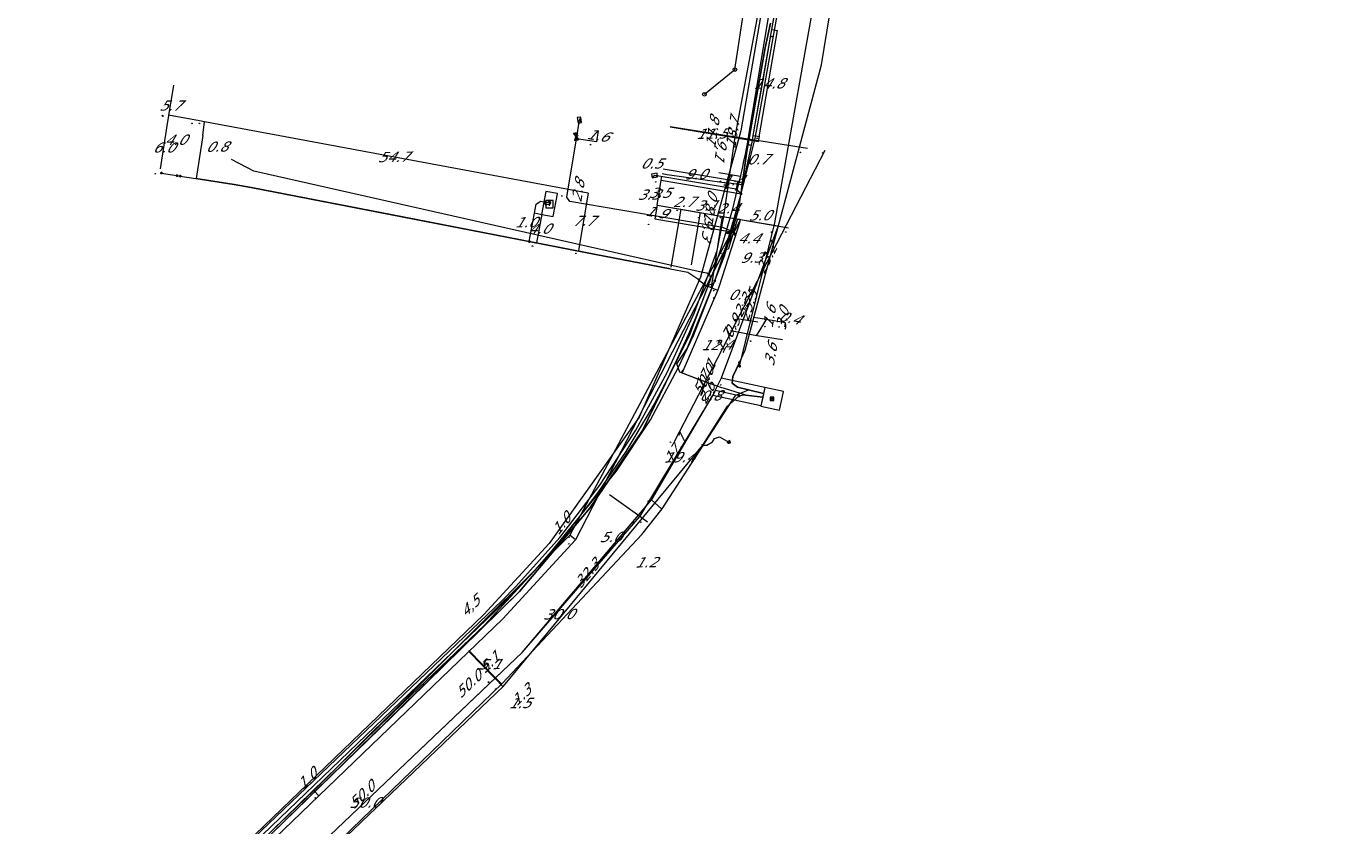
# Model space of a CAD drawing. Header units: metres. Extents: x 124576 to 133557, y 395865 to 402386.
# Tile 105 of 256: x 125880 to 126062, y 399054 to 399164. Entities that reach past the tile are written whole.
import ezdxf
from ezdxf.enums import TextEntityAlignment as Align

# ---------------------------------------------------------------- set-up
doc = ezdxf.new("R2010")
doc.units = ezdxf.units.M
doc.header["$MEASUREMENT"] = 0
for name, color, linetype, lineweight, true_color in [('LG_Datatransport_Eurofiber_Nederland_BV', 3, 'Continuous', 13, 0x00ff00), ('LG_Datatransport_KPN_BV', 3, 'Continuous', 13, 0x00ff00), ('LG_Gas_Lage_Druk_Enexis_Netbeheer_BV', 7, 'Continuous', 13, 0xffdc7d), ('LG_Gas_Lage_Druk_P_Enexis_Netbeheer_BV', 7, 'Continuous', 13, 0xffdc7d), ('LG_Laag_Spanning', 7, 'Continuous', 13, 0x960000), ('LG_Laag_Spanning_Enexis_Netbeheer_BV', 7, 'Continuous', 13, 0x960000), ('LG_Midden_Spanning', 7, 'Continuous', 13, 0xd20000), ('LG_Midden_Spanning_Enexis_Netbeheer_BV', 7, 'Continuous', 13, 0xd20000), ('LG_Riool_Onder_Druk_Gemeente_Gilze_en_Rijen', 7, 'Continuous', 13, 0x800080), ('LG_Riool_Vrij_Verval_Gemeente_Gilze_en_Rijen', 7, 'Continuous', 13, 0xca00a0), ('LG_unet-4_Brabant_Water', 5, 'Continuous', 13, 0x0000ff)]:
    doc.layers.add(name, color=color, linetype=linetype, lineweight=lineweight, true_color=true_color)
for name, color, linetype, lineweight in [('LG_Laag_Spanning_P_Enexis_Netbeheer_BV', 7, 'Continuous', 0), ('LG_Midden_Spanning_P_Enexis_Netbeheer_BV', 7, 'Continuous', 0), ('LG_n00003_Spitters_Electrotechniek_BV', 7, 'Continuous', 13), ('LG_Riool_Vrij_Verval_P_Gemeente_Gilze_en_Rijen', 7, 'Continuous', 0), ('MV_Datatransport', 7, 'Continuous', 0), ('MV_Gas_Lage_Druk', 7, 'Continuous', 0), ('MV_Gas_Lage_Druk_lijn', 7, 'Continuous', 0), ('MV_Gas_Lage_Druk_pijl', 7, 'Continuous', 0), ('MV_Laag_Spanning', 7, 'Continuous', 0), ('MV_Laag_Spanning_lijn', 7, 'Continuous', 0), ('MV_Laag_Spanning_pijl', 7, 'Continuous', 0), ('MV_Midden_Spanning', 7, 'Continuous', 0), ('MV_Midden_Spanning_lijn', 7, 'Continuous', 0), ('MV_Midden_Spanning_pijl', 7, 'Continuous', 0)]:
    doc.layers.add(name, color=color, linetype=linetype, lineweight=lineweight)
doc.styles.add('Klic_Annotatie', font='verdanai.ttf', dxfattribs={"oblique": 20, "height": 1.4})
doc.styles.add('Style-Arial Narrow', font='ARIALN.TTF')

# ---------------------------------------------------------------- blocks, each defined once
blk = doc.blocks.new('Mof')
at = {"layer": 'LG_Laag_Spanning_P_Enexis_Netbeheer_BV'}
h = blk.add_hatch(color=256, dxfattribs=at)
edge = h.paths.add_edge_path()
edge.add_arc((0, 0), 2, 0, 360)
blk = doc.blocks.new('DeliveryPoint')
at = {"layer": 'LG_Laag_Spanning_P_Enexis_Netbeheer_BV', "flags": 128}
blk.add_lwpolyline([(-3.7, -2.5), (3.8, -2.5), (3.8, 2.5), (-3.7, 2.5), (-3.7, -2.5)], close=True, dxfattribs=at)
blk.add_lwpolyline([(-3.7, 2.5), (-3.7, 2.2), (0, 0), (3.8, 2.2)], dxfattribs=at)
blk = doc.blocks.new('Mof_1')
at = {"layer": 'LG_Midden_Spanning_P_Enexis_Netbeheer_BV'}
h = blk.add_hatch(color=256, dxfattribs=at)
edge = h.paths.add_edge_path()
edge.add_arc((0, 0), 2, 0, 360)
blk = doc.blocks.new('Streetlight')
at = {"layer": 'LG_Laag_Spanning_P_Enexis_Netbeheer_BV'}
for p, q in [((-1.8, 1.8), (-1.1, 1.1)), ((0, 2.5), (0, 1.5)), ((1.8, 1.8), (1.1, 1.1)), ((-1.1, -1.1), (-1.8, -1.8)), ((0, -1.5), (0, -2.5)), ((1.1, -1.1), (1.8, -1.8))]:
    blk.add_line(p, q, dxfattribs=at)
at = {"layer": 'LG_Laag_Spanning_P_Enexis_Netbeheer_BV', "flags": 128}
for points in [[(-2.5, 0), (-1.5, 0)], [(1.5, 0), (2.5, 0)]]:
    blk.add_lwpolyline(points, dxfattribs=at)
at = {"layer": 'LG_Laag_Spanning_P_Enexis_Netbeheer_BV'}
blk.add_circle((0, 0), 1.5, dxfattribs=at)
blk = doc.blocks.new('DeliveryPoint_1')
at = {"layer": 'LG_Gas_Lage_Druk_P_Enexis_Netbeheer_BV', "flags": 128}
blk.add_lwpolyline([(-3.8, -2.5), (3.8, -2.5), (3.8, 2.5), (-3.8, 2.5), (-3.8, -2.5)], close=True, dxfattribs=at)
blk.add_lwpolyline([(-3.8, 2.5), (-3.8, 2.2), (0, 0), (3.8, 2.2)], dxfattribs=at)
blk = doc.blocks.new('Aftakzadel')
at = {"layer": 'LG_Gas_Lage_Druk_P_Enexis_Netbeheer_BV', "flags": 128}
blk.add_lwpolyline([(3, 3.1, 0.414214), (1, 1.1), (1, -6.4), (-1, -6.4), (-1, 1.1, 0.414214), (-3, 3.1), (-5.5, 3.1), (-5.5, 4.1), (-3, 4.1, -0.414214), (0, 1.1, -0.414214), (3, 4.1), (5.5, 4.1), (5.5, 3.1), (3, 3.1)], format="xyb", close=True, dxfattribs=at)
blk = doc.blocks.new('Verloopstuk')
at = {"layer": 'LG_Gas_Lage_Druk_P_Enexis_Netbeheer_BV', "lineweight": 30, "flags": 128}
for points in [[(-3, 0), (-7.6, -2.3), (-7.6, 2.3), (-3, 0)], [(-3, 0), (1.6, -2.3), (1.5, 2.3), (-3, 0)]]:
    blk.add_lwpolyline(points, close=True, dxfattribs=at)
at = {"layer": 'LG_Gas_Lage_Druk_P_Enexis_Netbeheer_BV', "color": 7, "linetype": 'Continuous', "style": 'Style-Arial Narrow'}
blk.add_text('G', height=3.5, dxfattribs=at).set_placement((-3.1, 2.6), align=Align.MIDDLE_CENTER)
blk = doc.blocks.new('Aansluitkast_1')
at = {"layer": 'LG_Laag_Spanning_P_Enexis_Netbeheer_BV'}
for p, q in [((-2.5, 2.5), (2.5, 2.5)), ((0, -2.5), (0, 2.5))]:
    blk.add_line(p, q, dxfattribs=at)
at = {"layer": 'LG_Laag_Spanning_P_Enexis_Netbeheer_BV', "flags": 128}
blk.add_lwpolyline([(-5, -5), (5, -5), (5, 5), (-5, 5), (-5, -5)], close=True, dxfattribs=at)
blk = doc.blocks.new('m_pijl')
at = {"layer": 'MV_Laag_Spanning_pijl'}
blk.add_hatch(color=7, dxfattribs=at).paths.add_polyline_path([(-1, -0.3), (-1, 0), (-1, 0.3), (0, 0)])
at = {"layer": 'MV_Laag_Spanning_pijl', "flags": 128}
blk.add_lwpolyline([(-1, 0), (-1, 0.3), (0, 0), (-1, -0.3), (-1, 0)], close=True, dxfattribs=at)
blk = doc.blocks.new('m_pijl_1')
at = {"layer": 'MV_Midden_Spanning_pijl'}
blk.add_hatch(color=7, dxfattribs=at).paths.add_polyline_path([(-1, -0.3), (-1, 0), (-1, 0.3), (0, 0)])
at = {"layer": 'MV_Midden_Spanning_pijl', "flags": 128}
blk.add_lwpolyline([(-1, 0), (-1, 0.3), (0, 0), (-1, -0.3), (-1, 0)], close=True, dxfattribs=at)
blk = doc.blocks.new('m_pijl_2')
at = {"layer": 'MV_Gas_Lage_Druk_pijl'}
blk.add_hatch(color=7, dxfattribs=at).paths.add_polyline_path([(-1, -0.3), (-1, 0), (-1, 0.3), (0, 0)])
at = {"layer": 'MV_Gas_Lage_Druk_pijl', "flags": 128}
blk.add_lwpolyline([(-1, 0), (-1, 0.3), (0, 0), (-1, -0.3), (-1, 0)], close=True, dxfattribs=at)
blk = doc.blocks.new('Netstation')
at = {"layer": 'LG_Laag_Spanning_P_Enexis_Netbeheer_BV'}
for p, q in [((-2.5, 2.3), (2.5, -2.3)), ((2.5, 2.3), (-2.5, -2.3))]:
    blk.add_line(p, q, dxfattribs=at)
at = {"layer": 'LG_Laag_Spanning_P_Enexis_Netbeheer_BV', "flags": 128}
blk.add_lwpolyline([(-2.5, -2.3), (2.5, -2.3), (2.5, 2.3), (-2.5, 2.3), (-2.5, -2.3)], close=True, dxfattribs=at)
blk = doc.blocks.new('Netstation_1')
at = {"layer": 'LG_Midden_Spanning_P_Enexis_Netbeheer_BV'}
for p, q in [((-2.5, 2.3), (2.5, -2.3)), ((2.5, 2.3), (-2.5, -2.3))]:
    blk.add_line(p, q, dxfattribs=at)
at = {"layer": 'LG_Midden_Spanning_P_Enexis_Netbeheer_BV', "flags": 128}
blk.add_lwpolyline([(-2.5, -2.3), (2.5, -2.3), (2.5, 2.3), (-2.5, 2.3), (-2.5, -2.3)], close=True, dxfattribs=at)
blk = doc.blocks.new('Onbekend_12')
at = {"layer": 'LG_Riool_Vrij_Verval_P_Gemeente_Gilze_en_Rijen'}
blk.add_hatch(color=256, dxfattribs=at).paths.add_polyline_path([(-0.3, -1.1, -0.262633), (0.2, 0.2), (0.6, 0.5, 0.379827), (0.7, 1.3), (0.7, 1.3, 0.228508), (0, 1.5), (0, 1.5, 0.459053), (-0.8, 0.8), (-1.3, 0.9, -0.414214), (-0.1, 2, -0.243799), (1.1, 1.5, -0.379827), (0.9, 0.1), (0.5, -0.2, 0.262633), (0.2, -1.1), (-0.2, -1.1)])
blk.add_circle((0, 0), 2.5, dxfattribs=at)
at = {"layer": 'LG_Riool_Vrij_Verval_P_Gemeente_Gilze_en_Rijen', "extrusion": (0, 0, -1)}
blk.add_solid([(0.3, -2.1), (-0.2, -2.1), (0.3, -1.5), (-0.2, -1.5)], dxfattribs=at)

msp = doc.modelspace()

# ---------------------------------------------------------------- linework, layer by layer
at = {"layer": 'LG_Datatransport_Eurofiber_Nederland_BV', "flags": 128}
for points in [[(125908.48, 399146.06), (125911.57, 399144.45), (125912, 399144.35), (125973.26, 399130.52), (125974.05, 399130.41), (125974.42, 399130.15), (125974.54, 399129.54), (125971.62, 399121.71), (125969.16, 399116.89), (125965.19, 399108.69), (125957.92, 399097.99), (125948.23, 399086.51), (125940.18, 399078.59), (125930.73, 399069.3), (125914, 399053.04)], [(125911.57, 399144.45), (125912, 399144.35), (125973.26, 399130.52), (125974.05, 399130.41), (125974.42, 399130.15), (125974.54, 399129.54), (125971.62, 399121.71)], [(125781, 398931.9), (125782.32, 398932.91), (125790.25, 398938.8), (125809.35, 398953.99), (125810.44, 398955.38), (125817.44, 398961.47), (125838.45, 398981.17), (125839.96, 398983.09), (125849.6, 398991.56), (125914, 399053.05), (125948.23, 399086.51), (125957.92, 399097.99), (125965.19, 399108.69), (125969.16, 399116.89), (125971.62, 399121.71)]]:
    msp.add_lwpolyline(points, dxfattribs=at)
at = {"layer": 'LG_Datatransport_KPN_BV', "flags": 128}
msp.add_lwpolyline([(125781, 398933.28), (125789.63, 398939.88), (125798.39, 398946.73), (125813.74, 398959.43), (125828.51, 398972.81), (125856.68, 399000), (125862.75, 399005.86), (125906.35, 399047.53), (125945.8, 399085.22), (125947.72, 399087.19), (125953.77, 399093.94), (125959.29, 399101.14), (125964.24, 399108.73), (125968.6, 399116.68), (125972.35, 399124.94), (125975.45, 399133.46), (125976.37, 399138.14), (125977.97, 399149.12), (125989.4, 399210.39), (125991.85, 399223.54), (125998.52, 399266.91), (126000, 399276.56), (126002.95, 399295.76)], dxfattribs=at)
at = {"layer": 'LG_Gas_Lage_Druk_Enexis_Netbeheer_BV'}
msp.add_line((125956.06, 399148.88), (125956.48, 399151.45), dxfattribs=at)
at = {"layer": 'LG_Gas_Lage_Druk_Enexis_Netbeheer_BV', "flags": 128}
for points in [[(126027.21, 399438.84), (126027.11, 399438.36), (126026.25, 399434.35), (126023.87, 399423.06), (126019.72, 399400.25), (126017.39, 399385.12), (126009.8, 399335.7), (126002.28, 399286.27), (126001.54, 399281.44), (125994.14, 399232.9), (125993.95, 399231.61), (125989.17, 399201.15), (125988.01, 399193.75), (125987.17, 399188), (125987.17, 399188), (125985.1, 399173.9), (125980.9, 399150.15), (125980.63, 399148.71), (125977.85, 399137.89), (125977.43, 399136.03)], [(125977.43, 399136.03), (125977.16, 399136.24), (125976.27, 399136.63), (125955.15, 399140.23), (125954.74, 399140.81), (125956.06, 399148.88)], [(125977.43, 399136.03), (125955.18, 399094.24), (125919.88, 399059.07), (125883.41, 399024.02), (125829.13, 398972.16), (125798.94, 398946.02), (125781, 398932.16)]]:
    msp.add_lwpolyline(points, dxfattribs=at)
at = {"layer": 'LG_Laag_Spanning', "flags": 128}
for points in [[(125952.85, 399138.14), (125952.85, 399138.14), (125952.85, 399138.14), (125952.85, 399138.14), (125952.86, 399138.14), (125952.86, 399138.14), (125952.86, 399138.15), (125952.86, 399138.15), (125952.86, 399138.15), (125952.86, 399138.15), (125952.86, 399138.15), (125953.45, 399141.3), (125953.45, 399141.3), (125953.45, 399141.3), (125953.45, 399141.3), (125953.45, 399141.3), (125953.45, 399141.3), (125953.44, 399141.3), (125953.44, 399141.3), (125953.44, 399141.31), (125953.44, 399141.31), (125953.44, 399141.31), (125953.44, 399141.31), (125953.44, 399141.31), (125951.86, 399141.6), (125951.86, 399141.6), (125951.86, 399141.6), (125951.86, 399141.6), (125951.86, 399141.6), (125951.86, 399141.6), (125951.86, 399141.6), (125951.86, 399141.6), (125951.86, 399141.6), (125951.85, 399141.6), (125951.85, 399141.6), (125951.85, 399141.59), (125951.85, 399141.59), (125951.27, 399138.45), (125951.27, 399138.45), (125951.27, 399138.44), (125951.27, 399138.44), (125951.27, 399138.44), (125951.27, 399138.44), (125951.27, 399138.44), (125951.27, 399138.44), (125951.27, 399138.44), (125951.27, 399138.44), (125951.27, 399138.44), (125951.27, 399138.44), (125951.28, 399138.44), (125952.85, 399138.14), (125952.85, 399138.14), (125952.85, 399138.14)], [(125984.05, 399111.48), (125984.05, 399111.48), (125984.05, 399111.48), (125984.05, 399111.49), (125984.06, 399111.49), (125984.06, 399111.49), (125984.06, 399111.49), (125984.06, 399111.49), (125984.06, 399111.49), (125984.06, 399111.49), (125984.62, 399114.02), (125984.62, 399114.02), (125984.62, 399114.02), (125984.62, 399114.02), (125984.62, 399114.03), (125984.62, 399114.03), (125984.62, 399114.03), (125984.61, 399114.03), (125984.61, 399114.03), (125984.61, 399114.03), (125984.61, 399114.03), (125984.61, 399114.03), (125984.61, 399114.03), (125982.06, 399114.59), (125982.06, 399114.59), (125982.06, 399114.59), (125982.05, 399114.59), (125982.05, 399114.59), (125982.05, 399114.59), (125982.05, 399114.58), (125982.05, 399114.58), (125982.05, 399114.58), (125982.05, 399114.58), (125982.05, 399114.58), (125982.05, 399114.58), (125982.05, 399114.58), (125981.76, 399113.28), (125981.49, 399112.05), (125981.49, 399112.05), (125981.49, 399112.05), (125981.49, 399112.05), (125981.49, 399112.05), (125981.49, 399112.05), (125981.49, 399112.04), (125981.5, 399112.04), (125981.5, 399112.04), (125981.5, 399112.04), (125981.5, 399112.04), (125981.5, 399112.04), (125981.5, 399112.04), (125984.05, 399111.48), (125984.05, 399111.48), (125984.05, 399111.48), (125984.05, 399111.48)]]:
    msp.add_lwpolyline(points, dxfattribs=at)
at = {"layer": 'LG_Laag_Spanning_Enexis_Netbeheer_BV'}
for p, q in [((125983.02, 399163.91), (125984.24, 399170.8)), ((125980.45, 399149.34), (125983.02, 399163.91)), ((125976.72, 399142.14), (125966.86, 399143.81)), ((125979.43, 399113.56), (125981.77, 399113.28))]:
    msp.add_line(p, q, dxfattribs=at)
at = {"layer": 'LG_Laag_Spanning_Enexis_Netbeheer_BV', "flags": 128}
for points in [[(125978.57, 399117.54), (125983.43, 399137.31), (125989.8, 399173.26), (126001.98, 399254.81), (126005.98, 399281.09), (126008.98, 399301.79), (126009.97, 399308.59), (126017.46, 399358.11), (126025.38, 399407.46), (126045.62, 399489.56), (126049.18, 399499.95), (126049.6, 399501.21), (126059.56, 399536.38), (126061.42, 399544.61), (126062.1, 399547.74)], [(125978.57, 399117.54), (125983.43, 399137.31), (125989.8, 399173.26), (126001.98, 399254.81), (126005.98, 399281.09), (126008.98, 399301.79), (126009.97, 399308.59), (126017.46, 399358.11), (126025.38, 399407.46), (126045.62, 399489.56), (126049.18, 399499.95), (126049.6, 399501.21), (126059.56, 399536.38), (126061.42, 399544.61), (126062.1, 399547.74)], [(125981.77, 399113.28), (125979.43, 399113.56), (125976.47, 399114.46), (125976.1, 399114.57), (125974.57, 399115.1), (125970.56, 399116.6), (125970.32, 399116.69), (125969.93, 399117.87), (125970.1, 399118.12), (125971.33, 399119.96), (125975.14, 399129.3), (125976.55, 399133.45), (125976.64, 399133.73), (125978.76, 399141.28), (125980.32, 399148.64), (125980.45, 399149.34), (125983.02, 399163.91), (125984.24, 399170.8)], [(125975.14, 399129.3), (125976.55, 399133.45), (125976.64, 399133.73), (125978.76, 399141.28), (125980.32, 399148.64), (125980.45, 399149.34), (125983.02, 399163.91), (125984.24, 399170.8)], [(125980.45, 399149.34), (125981.84, 399157.21), (125983.02, 399163.91)], [(125980.45, 399149.34), (125981.84, 399157.21), (125983.02, 399163.91)], [(125975.14, 399129.3), (125976.55, 399133.45), (125976.64, 399133.73), (125978.76, 399141.28), (125980.32, 399148.64), (125980.45, 399149.34)], [(125898.87, 399144.14), (125900.39, 399143.9), (125901.01, 399143.8), (125901.46, 399143.73), (125903.62, 399143.39), (125908.88, 399142.56), (125911.24, 399142.15), (125949.57, 399134.71), (125957.32, 399133.21), (125968.99, 399130.95), (125971.43, 399130.47), (125972.82, 399129.56), (125972.9, 399129.44), (125974.05, 399128.54), (125975.03, 399129), (125975.14, 399129.3)], [(125898.87, 399144.14), (125900.39, 399143.9), (125901.01, 399143.8), (125901.46, 399143.73), (125903.62, 399143.39)], [(125968.99, 399130.95), (125957.32, 399133.21), (125930.66, 399138.38), (125911.24, 399142.15), (125908.88, 399142.56), (125903.62, 399143.39)], [(125968.99, 399130.95), (125957.32, 399133.21), (125930.66, 399138.38), (125911.24, 399142.15), (125908.88, 399142.56), (125903.62, 399143.39)], [(125903.62, 399143.39), (125908.88, 399142.56), (125911.24, 399142.15), (125949.57, 399134.71), (125957.32, 399133.21), (125968.99, 399130.95)], [(125978.1, 399141.9), (125978.07, 399141.91), (125976.72, 399142.14)], [(125949.57, 399134.71), (125950.53, 399139.87), (125951.11, 399140.27), (125951.6, 399140.18), (125952.09, 399140.09)], [(125978.76, 399141.28), (125978.73, 399141.35), (125978.1, 399141.9)], [(125968.99, 399130.95), (125971.43, 399130.47), (125972.82, 399129.56), (125972.9, 399129.44), (125974.05, 399128.54), (125975.03, 399129), (125975.14, 399129.3)], [(125981.77, 399113.28), (125979.43, 399113.56), (125976.47, 399114.46), (125976.1, 399114.57), (125974.57, 399115.1), (125970.56, 399116.6), (125970.32, 399116.69), (125969.93, 399117.87), (125970.1, 399118.12), (125971.33, 399119.96), (125975.14, 399129.3)], [(125970.56, 399116.6), (125970.32, 399116.69), (125969.93, 399117.87), (125970.1, 399118.12), (125971.33, 399119.96), (125975.14, 399129.3)], [(125976.1, 399114.57), (125974.57, 399115.1), (125973.05, 399115.67), (125972.79, 399115.76), (125970.56, 399116.6)], [(125976.1, 399114.57), (125974.57, 399115.1), (125973.05, 399115.67), (125972.79, 399115.76), (125970.56, 399116.6)], [(125976.1, 399114.57), (125974.57, 399115.1), (125970.56, 399116.6)], [(125909.92, 399038.93), (125946.04, 399073.45), (125973.49, 399106.65), (125976.9, 399112.03), (125978.5, 399113.44)], [(125909.92, 399038.93), (125946.04, 399073.45), (125973.49, 399106.65), (125976.9, 399112.03), (125978.5, 399113.44)], [(125979.43, 399113.56), (125976.47, 399114.46), (125976.1, 399114.57)], [(125978.5, 399113.44), (125979.15, 399113.58), (125979.26, 399113.58), (125979.43, 399113.56), (125981.77, 399113.28)], [(125978.5, 399113.44), (125979.15, 399113.58), (125979.26, 399113.58), (125979.43, 399113.56)], [(125973.49, 399106.65), (125974.07, 399106.66), (125974.82, 399107.09), (125975.11, 399107.58), (125975.8, 399107.78), (125977.09, 399107.08)]]:
    msp.add_lwpolyline(points, dxfattribs=at)
at = {"layer": 'LG_Midden_Spanning', "flags": 128}
msp.add_lwpolyline([(125984.05, 399111.48), (125984.05, 399111.48), (125984.05, 399111.48), (125984.05, 399111.49), (125984.06, 399111.49), (125984.06, 399111.49), (125984.06, 399111.49), (125984.06, 399111.49), (125984.06, 399111.49), (125984.06, 399111.49), (125984.62, 399114.02), (125984.62, 399114.02), (125984.62, 399114.02), (125984.62, 399114.02), (125984.62, 399114.03), (125984.62, 399114.03), (125984.62, 399114.03), (125984.61, 399114.03), (125984.61, 399114.03), (125984.61, 399114.03), (125984.61, 399114.03), (125984.61, 399114.03), (125984.61, 399114.03), (125982.06, 399114.59), (125982.06, 399114.59), (125982.06, 399114.59), (125982.05, 399114.59), (125982.05, 399114.59), (125982.05, 399114.59), (125982.05, 399114.58), (125982.05, 399114.58), (125982.05, 399114.58), (125982.05, 399114.58), (125982.05, 399114.58), (125982.05, 399114.58), (125982.05, 399114.58), (125981.87, 399113.78), (125981.49, 399112.05), (125981.49, 399112.05), (125981.49, 399112.05), (125981.49, 399112.05), (125981.49, 399112.05), (125981.49, 399112.05), (125981.49, 399112.04), (125981.5, 399112.04), (125981.5, 399112.04), (125981.5, 399112.04), (125981.5, 399112.04), (125981.5, 399112.04), (125981.5, 399112.04), (125984.05, 399111.48), (125984.05, 399111.48), (125984.05, 399111.48), (125984.05, 399111.48)], dxfattribs=at)
at = {"layer": 'LG_Midden_Spanning_Enexis_Netbeheer_BV'}
for p, q in [((125979.79, 399114.27), (125981.88, 399113.78)), ((125965.1, 399094.35), (125967.87, 399097.88)), ((125965.1, 399094.35), (125967.87, 399097.88)), ((125965.1, 399094.35), (125967.87, 399097.88))]:
    msp.add_line(p, q, dxfattribs=at)
at = {"layer": 'LG_Midden_Spanning_Enexis_Netbeheer_BV', "flags": 128}
for points in [[(125981.88, 399113.78), (125979.79, 399114.27), (125978.27, 399114.63), (125977.53, 399115.2), (125977.63, 399116.12), (125978.54, 399118.04), (125979.34, 399119.74), (125989.85, 399159.04), (125992.14, 399173.15), (125997.93, 399210.17), (126003.83, 399250.79), (126005.02, 399259.66), (126010.66, 399295.12), (126015.12, 399301.84), (126015.29, 399301.95), (126020.9, 399303.64), (126021.56, 399303.64), (126023.19, 399304.91), (126024.62, 399310.81), (126023.55, 399311.54), (126015.29, 399322.67), (126020.91, 399361.74), (126029.14, 399412.41)], [(125978.54, 399118.04), (125979.34, 399119.74), (125989.85, 399159.04), (125992.14, 399173.15), (125997.93, 399210.17), (126003.83, 399250.79), (126005.02, 399259.66), (126010.66, 399295.12), (126015.12, 399301.84)], [(125978.54, 399118.04), (125979.34, 399119.74), (125989.85, 399159.04), (125992.14, 399173.15), (125997.93, 399210.17), (126003.83, 399250.79), (126005.02, 399259.66), (126010.66, 399295.12), (126015.12, 399301.84)], [(125978.54, 399118.04), (125977.63, 399116.12), (125977.53, 399115.2), (125978.27, 399114.63), (125979.79, 399114.27), (125981.88, 399113.78)], [(125978.54, 399118.04), (125977.63, 399116.12), (125977.53, 399115.2), (125978.27, 399114.63), (125979.79, 399114.27)], [(125909.82, 399038.99), (125945.9, 399073.84), (125965.1, 399094.35), (125967.87, 399097.88), (125977.38, 399112.56), (125978.04, 399113.56), (125979.79, 399114.27), (125981.88, 399113.78)], [(125967.87, 399097.88), (125977.38, 399112.56), (125978.04, 399113.56), (125979.79, 399114.27)], [(125909.82, 399038.99), (125945.9, 399073.84), (125965.1, 399094.35)]]:
    msp.add_lwpolyline(points, dxfattribs=at)
at = {"layer": 'LG_n00003_Spitters_Electrotechniek_BV'}
for p, q in [((125982.07, 399161.41), (125982.81, 399164.8)), ((125982.81, 399164.8), (125982.07, 399161.41)), ((125979.57, 399147.17), (125982.07, 399161.41)), ((125982.07, 399161.41), (125979.57, 399147.17)), ((125978.92, 399142.53), (125979.57, 399147.17)), ((125979.57, 399147.17), (125978.92, 399142.53)), ((125968.59, 399143.91), (125967.91, 399144.02)), ((125976.45, 399142.82), (125968.59, 399143.91)), ((125976.51, 399142.81), (125976.45, 399142.82)), ((125977.41, 399142.69), (125976.51, 399142.81)), ((125978.55, 399142.59), (125977.41, 399142.69)), ((125978.45, 399139.19), (125978.92, 399142.53)), ((125978.92, 399142.53), (125978.55, 399142.59)), ((125976.45, 399132.62), (125978.45, 399139.19)), ((125972.26, 399121.85), (125976.45, 399132.62)), ((125970.11, 399117.3), (125972.26, 399121.85)), ((125966.26, 399110.14), (125970.11, 399117.3)), ((125961.54, 399103.01), (125966.26, 399110.14)), ((125952.05, 399091.28), (125961.54, 399103.01)), ((125943.43, 399081.89), (125952.05, 399091.28)), ((125932.28, 399071.26), (125943.43, 399081.89)), ((125912.36, 399051.8), (125932.28, 399071.26))]:
    msp.add_line(p, q, dxfattribs=at)
at = {"layer": 'LG_Riool_Onder_Druk_Gemeente_Gilze_en_Rijen', "flags": 128}
msp.add_lwpolyline([(125991.61, 399232.54), (125984.69, 399184.64), (125978.72, 399149.98), (125973.18, 399129.79), (125964.71, 399110.5), (125952.32, 399093.12), (125943.33, 399083.33), (125881.49, 399023.9), (125857.11, 399000.58), (125827.21, 398972.03), (125799.44, 398947.68), (125788.18, 398938.98), (125781, 398933.45)], dxfattribs=at)
at = {"layer": 'LG_Riool_Vrij_Verval_Gemeente_Gilze_en_Rijen'}
for p, q in [((125977.91, 399158.4), (125989.11, 399232.77)), ((125973.71, 399155.01), (125977.91, 399158.4))]:
    msp.add_line(p, q, dxfattribs=at)
at = {"layer": 'LG_unet-4_Brabant_Water'}
msp.add_line((125975.71, 399144.23), (125978.67, 399143.72), dxfattribs=at)
at = {"layer": 'LG_unet-4_Brabant_Water', "flags": 128}
for points in [[(125984.17, 399175.57), (125979.85, 399149.65), (125979.68, 399148.68), (125979.5, 399147.7), (125979.31, 399146.73), (125979.11, 399145.77), (125978.91, 399144.8), (125978.7, 399143.83), (125978.67, 399143.72), (125978.48, 399142.87), (125978.25, 399141.91), (125978.01, 399140.95), (125977.77, 399139.99), (125977.52, 399139.03), (125977.26, 399138.08), (125976.99, 399137.13), (125976.71, 399136.18), (125976.43, 399135.23), (125976.14, 399134.29), (125975.84, 399133.34), (125975.53, 399132.4), (125975.22, 399131.47), (125974.9, 399130.53), (125974.57, 399129.6), (125974.23, 399128.67), (125973.88, 399127.75), (125973.53, 399126.82), (125973.17, 399125.9), (125972.8, 399124.99), (125972.42, 399124.07), (125972.04, 399123.16), (125971.65, 399122.25), (125971.25, 399121.35), (125970.85, 399120.45), (125970.43, 399119.55), (125970.01, 399118.65), (125969.58, 399117.76), (125969.15, 399116.88), (125968.7, 399115.99), (125968.25, 399115.11), (125967.8, 399114.24), (125967.33, 399113.36), (125966.86, 399112.49), (125966.38, 399111.63), (125962.88, 399105.77), (125959.04, 399100.11), (125954.89, 399094.69)], [(125883.06, 399024.38), (125944.9, 399083.81), (125947.69, 399086.58), (125950.38, 399089.43), (125952.97, 399092.38), (125953.92, 399093.53), (125954.89, 399094.69)]]:
    msp.add_lwpolyline(points, dxfattribs=at)
at = {"layer": 'MV_Gas_Lage_Druk_lijn'}
for p, q in [((125958.82, 399148.43), (125956.06, 399148.88)), ((125967.2, 399139.7), (125978.71, 399137.74)), ((125966.89, 399137.83), (125977.43, 399136.03))]:
    msp.add_line(p, q, dxfattribs=at)
at = {"layer": 'MV_Gas_Lage_Druk_pijl'}
for p, q in [((125959.08, 399150.01), (125958.82, 399148.43)), ((125968.98, 399150.54), (125980.64, 399148.71)), ((125957.67, 399141.37), (125954.91, 399141.86)), ((125967.2, 399139.7), (125966.89, 399137.83)), ((125978.71, 399137.74), (125955.96, 399093.62)), ((125955.96, 399093.62), (125955.18, 399094.24)), ((125920.56, 399058.34), (125884.51, 399023.7)), ((125920.56, 399058.34), (125919.88, 399059.07))]:
    msp.add_line(p, q, dxfattribs=at)
at = {"layer": 'MV_Gas_Lage_Druk_pijl', "flags": 128}
msp.add_lwpolyline([(125955.96, 399093.62), (125945.94, 399082.73), (125920.56, 399058.34)], dxfattribs=at)
at = {"layer": 'MV_Laag_Spanning_lijn'}
for p, q in [((125983.02, 399163.91), (125983.8, 399163.78)), ((125904.55, 399149.32), (125904.79, 399151.2)), ((125904.55, 399149.32), (125903.67, 399143.38)), ((125980.45, 399149.34), (125981.29, 399149.19)), ((125980.32, 399148.64), (125981.17, 399148.5)), ((125967.77, 399143.15), (125978.76, 399141.28)), ((125976.91, 399143.26), (125976.72, 399142.14)), ((125978.29, 399143.03), (125978.1, 399141.9)), ((125970.45, 399139.15), (125969.1, 399131.2)), ((125973.12, 399138.69), (125971.89, 399131.5)), ((125976.17, 399138.17), (125974.64, 399128.43)), ((125983.34, 399136.95), (125984.01, 399136.84)), ((125976.99, 399133.62), (125976.64, 399133.73)), ((125975.56, 399127.95), (125974.22, 399128.5)), ((125970.56, 399116.6), (125970.72, 399117.03)), ((125981.5, 399112.05), (125974.86, 399113.48)), ((125978.5, 399113.44), (125975.22, 399114.2))]:
    msp.add_line(p, q, dxfattribs=at)
at = {"layer": 'MV_Laag_Spanning_pijl'}
for p, q in [((125900.51, 399156.27), (125899.84, 399152.06)), ((125903.1, 399151.52), (125899.85, 399152.12)), ((125957.67, 399141.37), (125904.79, 399151.2)), ((125968.97, 399150.5), (125980.32, 399148.64)), ((125981.17, 399148.5), (125981.29, 399149.19)), ((125968.02, 399144.72), (125976.91, 399143.26)), ((125967.2, 399139.7), (125967.77, 399143.15)), ((125967.77, 399143.15), (125967.85, 399143.65)), ((125976.91, 399143.26), (125978.29, 399143.03)), ((125950.3, 399138.65), (125951.28, 399138.45)), ((125951.28, 399138.46), (125950.55, 399134.52)), ((125967.2, 399139.7), (125970.45, 399139.15)), ((125970.45, 399139.15), (125973.12, 399138.69)), ((125973.12, 399138.69), (125976.17, 399138.17)), ((125978.26, 399137.82), (125976.99, 399133.62)), ((125978.71, 399137.74), (125983.34, 399136.95)), ((125970.66, 399116.56), (125975.56, 399127.95)), ((125975.56, 399127.95), (125975.8, 399128.6)), ((125964.88, 399096.87), (125974.86, 399113.48)), ((125974.86, 399113.48), (125975.22, 399114.2)), ((125960.63, 399099.86), (125964.79, 399096.87)), ((125964.79, 399096.87), (125965.88, 399096.09)), ((125941.25, 399078.22), (125944.84, 399074.54)), ((125908.72, 399040.18), (125944.96, 399074.63)), ((125944.84, 399074.54), (125945.98, 399073.37))]:
    msp.add_line(p, q, dxfattribs=at)
at = {"layer": 'MV_Laag_Spanning_pijl', "flags": 128}
for points in [[(125981.29, 399149.19), (125981.32, 399149.4), (125983.8, 399163.78)], [(125899.84, 399152.06), (125899.62, 399150.64), (125898.69, 399144.71)], [(125904.79, 399151.2), (125903.89, 399151.37), (125903.1, 399151.52)], [(125957.67, 399141.37), (125956.42, 399133.77), (125956.35, 399133.4)], [(125975.8, 399128.6), (125978.64, 399137.46), (125978.71, 399137.74)], [(125976.17, 399138.17), (125978.54, 399137.77), (125978.71, 399137.74)], [(125944.92, 399074.59), (125948.61, 399078.1), (125964.82, 399096.8)]]:
    msp.add_lwpolyline(points, dxfattribs=at)
at = {"layer": 'MV_Midden_Spanning_lijn'}
for p, q in [((125981.07, 399123.61), (125978.25, 399124.08)), ((125979.01, 399124.5), (125978.51, 399124.61)), ((125980.9, 399121.74), (125982.39, 399124.19)), ((125980.95, 399121.73), (125977.3, 399122.4)), ((125982.06, 399114.58), (125976.04, 399115.88)), ((125981.5, 399112.05), (125974.89, 399113.49)), ((125966.42, 399099.1), (125967.82, 399097.87))]:
    msp.add_line(p, q, dxfattribs=at)
at = {"layer": 'MV_Midden_Spanning_pijl'}
for p, q in [((125968.98, 399150.54), (125987.94, 399147.56)), ((125979.7, 399126.72), (125990.37, 399147.32)), ((125967.2, 399139.7), (125985.3, 399136.62)), ((125976.05, 399115.91), (125983.86, 399136.8)), ((125978.64, 399124.68), (125979.7, 399126.72)), ((125977.44, 399122.37), (125978.22, 399123.88)), ((125978.22, 399123.88), (125978.64, 399124.68)), ((125982.26, 399123.95), (125980.47, 399124.25)), ((125984.9, 399123.5), (125982.26, 399123.95)), ((125977.44, 399122.37), (125969.58, 399107.19)), ((125984.79, 399122.94), (125984.89, 399123.5)), ((125984.46, 399121.16), (125980.97, 399121.74)), ((125974.84, 399113.43), (125976.05, 399115.91)), ((125966.4, 399099.07), (125974.84, 399113.43)), ((125941.26, 399078.34), (125944.93, 399074.57)), ((125908.79, 399040.25), (125944.88, 399074.55)), ((125944.93, 399074.57), (125945.72, 399073.76))]:
    msp.add_line(p, q, dxfattribs=at)
at = {"layer": 'MV_Midden_Spanning_pijl', "flags": 128}
msp.add_lwpolyline([(125944.96, 399074.62), (125948.61, 399078.1), (125966.42, 399099.1)], dxfattribs=at)

# ---------------------------------------------------------------- block references
at = {"layer": 'LG_Gas_Lage_Druk_P_Enexis_Netbeheer_BV', "xscale": 0.1, "yscale": 0.1, "zscale": 0.1}
for name, p, rotation in [('DeliveryPoint_1', (125956.48, 399151.45), 279), ('Aftakzadel', (125977.43, 399136.03), 284)]:
    msp.add_blockref(name, p, dxfattribs=dict(at, rotation=rotation))
at = {"layer": 'LG_Gas_Lage_Druk_P_Enexis_Netbeheer_BV', "color": 7, "linetype": 'Continuous', "xscale": 0.1, "yscale": 0.1, "zscale": 0.1, "rotation": 279}
msp.add_blockref('Verloopstuk', (125956.06, 399148.88), dxfattribs=at)
at = {"layer": 'LG_Laag_Spanning_P_Enexis_Netbeheer_BV'}
for name, p, xscale, yscale, zscale, rotation in [('Mof', (125898.87, 399144.14), 0.1, 0.1, 0.1, 359), ('Mof', (125901.01, 399143.8), 0.1, 0.1, 0.1, 342.9999999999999), ('Mof', (125901.46, 399143.73), 0.1, 0.1, 0.1, 9), ('DeliveryPoint', (125966.86, 399143.81), 0.1, 0.1, 0.1, 190), ('DeliveryPoint', (125952.09, 399140.09), 0.1, 0.1, 0.1, 11), ('Mof', (125976.55, 399133.45), 0.09999999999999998, 0.09999999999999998, 0.09999999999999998, 288), ('Mof', (125976.64, 399133.73), 0.09999999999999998, 0.09999999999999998, 0.09999999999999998, 288), ('Mof', (125975.14, 399129.3), 0.1, 0.1, 0.1, 359), ('Mof', (125978.57, 399117.54), 0.1, 0.1, 0.1, 359), ('Streetlight', (125977.09, 399107.08), 0.1, 0.1, 0.1, 28)]:
    msp.add_blockref(name, p, dxfattribs=dict(at, xscale=xscale, yscale=yscale, zscale=zscale, rotation=rotation))
at = {"layer": 'LG_Laag_Spanning_P_Enexis_Netbeheer_BV', "xscale": 0.1, "yscale": 0.1, "zscale": 0.1}
for name, p in [('Mof', (125976.72, 399142.14)), ('Mof', (125978.1, 399141.9)), ('Aansluitkast_1', (125952.36, 399139.87)), ('Mof', (125978.76, 399141.28)), ('Mof', (125949.57, 399134.71)), ('Mof', (125978.5, 399113.44)), ('Netstation', (125983.05, 399113.03)), ('Mof', (125973.49, 399106.65))]:
    msp.add_blockref(name, p, dxfattribs=at)
at = {"layer": 'LG_Midden_Spanning_P_Enexis_Netbeheer_BV', "xscale": 0.1, "yscale": 0.1, "zscale": 0.1}
for name, p in [('Mof_1', (125978.54, 399118.04)), ('Netstation_1', (125983.05, 399113.03))]:
    msp.add_blockref(name, p, dxfattribs=at)
at = {"layer": 'LG_Riool_Vrij_Verval_P_Gemeente_Gilze_en_Rijen', "xscale": 0.1, "yscale": 0.1, "zscale": 0.1}
for p in [(125977.91, 399158.4), (125973.71, 399155.01)]:
    msp.add_blockref('Onbekend_12', p, dxfattribs=at)
at = {"layer": 'MV_Gas_Lage_Druk_pijl'}
for p, xscale, yscale, zscale, rotation in [((125958, 399148), 0.1, 0.1, 0.1, 261), ((125980, 399148), 0.1, 0.1, 0.1, 351.9999999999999), ((125954, 399141), 0.1, 0.1, 0.1, 169), ((125966, 399137), 0.1, 0.1, 0.1, 261), ((125955, 399093), 0.1, 0.1, 0.1, 243), ((125955, 399094), 0.1, 0.1, 0.1, 141), ((125919, 399059), 0.09999999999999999, 0.09999999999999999, 0.09999999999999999, 133), ((125920, 399058), 0.1, 0.1, 0.1, 224)]:
    msp.add_blockref('m_pijl_2', p, dxfattribs=dict(at, xscale=xscale, yscale=yscale, zscale=zscale, rotation=rotation))
at = {"layer": 'MV_Laag_Spanning_pijl'}
for p, xscale, yscale, zscale, rotation in [((125983, 399163), 0.09999999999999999, 0.09999999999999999, 0.09999999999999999, 80), ((125899, 399152), 0.1, 0.1, 0.1, 262), ((125899, 399152), 0.1, 0.1, 0.1, 169), ((125903, 399151), 0.1, 0.1, 0.1, 169), ((125904, 399151), 0.1, 0.1, 0.1, 169), ((125980, 399148), 0.1, 0.1, 0.1, 351), ((125981, 399149), 0.1, 0.1, 0.1, 79), ((125898, 399144), 0.1, 0.1, 0.1, 262), ((125967, 399143), 0.09999999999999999, 0.09999999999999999, 0.09999999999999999, 80), ((125967, 399143), 0.09999999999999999, 0.09999999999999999, 0.09999999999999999, 80), ((125976, 399143), 0.1, 0.1, 0.1, 351), ((125978, 399143), 0.1, 0.1, 0.1, 351), ((125970, 399139), 0.1, 0.1, 0.1, 351), ((125951, 399138), 0.1, 0.1, 0.1, 349), ((125973, 399138), 0.1, 0.1, 0.1, 351), ((125976, 399138), 0.1, 0.1, 0.1, 351), ((125978, 399137), 0.1, 0.1, 0.1, 351), ((125978, 399137), 0.1, 0.1, 0.1, 74), ((125983, 399136), 0.1, 0.1, 0.1, 351), ((125950, 399134), 0.09999999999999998, 0.09999999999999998, 0.09999999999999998, 260), ((125956, 399133), 0.09999999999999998, 0.09999999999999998, 0.09999999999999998, 260), ((125976, 399133), 0.1, 0.1, 0.1, 254), ((125975, 399128), 0.1, 0.1, 0.1, 68.99999999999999), ((125975, 399127), 0.1, 0.1, 0.1, 66), ((125974, 399113), 0.09999999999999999, 0.09999999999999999, 0.09999999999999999, 58), ((125975, 399114), 0.09999999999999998, 0.09999999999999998, 0.09999999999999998, 63), ((125964, 399096), 0.1, 0.1, 0.1, 325), ((125964, 399096), 0.1, 0.1, 0.1, 49.00000000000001), ((125965, 399096), 0.1, 0.1, 0.1, 325), ((125944, 399074), 0.1, 0.1, 0.1, 43), ((125944, 399074), 0.1, 0.1, 0.1, 315), ((125945, 399073), 0.1, 0.1, 0.1, 315)]:
    msp.add_blockref('m_pijl', p, dxfattribs=dict(at, xscale=xscale, yscale=yscale, zscale=zscale, rotation=rotation))
at = {"layer": 'MV_Midden_Spanning_pijl'}
for p, xscale, yscale, zscale, rotation in [((125987, 399147), 0.1, 0.1, 0.1, 351.9999999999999), ((125990, 399147), 0.1, 0.1, 0.1, 62), ((125983, 399136), 0.1, 0.1, 0.1, 68.99999999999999), ((125985, 399136), 0.1, 0.1, 0.1, 351), ((125979, 399126), 0.1, 0.1, 0.1, 62), ((125978, 399124), 0.1, 0.1, 0.1, 62), ((125980, 399124), 0.1, 0.1, 0.1, 170), ((125978, 399123), 0.1, 0.1, 0.1, 62), ((125982, 399123), 0.1, 0.1, 0.1, 170), ((125984, 399123), 0.1, 0.1, 0.1, 79), ((125980, 399121), 0.1, 0.1, 0.1, 170), ((125976, 399115), 0.09999999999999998, 0.09999999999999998, 0.09999999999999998, 63), ((125974, 399113), 0.1, 0.1, 0.1, 59), ((125969, 399107), 0.1, 0.1, 0.1, 243), ((125966, 399099), 0.1, 0.1, 0.1, 49.00000000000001), ((125944, 399074), 0.1, 0.1, 0.1, 43), ((125944, 399074), 0.1, 0.1, 0.1, 315), ((125945, 399073), 0.1, 0.1, 0.1, 315)]:
    msp.add_blockref('m_pijl_1', p, dxfattribs=dict(at, xscale=xscale, yscale=yscale, zscale=zscale, rotation=rotation))

# ---------------------------------------------------------------- texts
at = {"layer": 'MV_Datatransport', "style": 'Klic_Annotatie', "oblique": 20}
for s, rotation, p in [('9,1', 261, (125976.05, 399147.56)), ('9,3', 260.3, (125974.26, 399136.58)), ('4,5', 43.6, (125941.36, 399084.42))]:
    msp.add_text(s, height=1.4, rotation=rotation, dxfattribs=at).set_placement(p, align=Align.MIDDLE_CENTER)
at = {"layer": 'MV_Gas_Lage_Druk', "style": 'Klic_Annotatie', "oblique": 20}
for s, rotation, p in [('11.8', 81, (125974.81, 399149.62)), ('1.6', 351, (125958.97, 399149.33)), ('2.8', 80, (125956.29, 399141.62)), ('1.9', 351, (125967.05, 399138.76)), ('50.0', 63, (125973.53, 399115.45)), ('1.0', 51, (125953.95, 399095.74)), ('50.0', 44, (125941.16, 399073.66)), ('1.0', 44, (125918.89, 399060.61))]:
    msp.add_text(s, height=1.4, rotation=rotation, dxfattribs=at).set_placement(p, align=Align.MIDDLE_CENTER)
at = {"layer": 'MV_Laag_Spanning', "style": 'Klic_Annotatie', "oblique": 20}
for s, p in [('14.8', (125982.55, 399156.48)), ('4.0', (125900.77, 399148.72)), ('11.5', (125974.65, 399149.57)), ('0.8', (125906.46, 399147.78)), ('54.7', (125930.78, 399146.37)), ('0.7', (125981.04, 399146.05)), ('9.0', (125972.46, 399143.99)), ('1.4', (125977.6, 399143.15)), ('3.3', (125965.99, 399141.18)), ('2.7', (125970.82, 399140.17)), ('3.1', (125973.9, 399139.68)), ('2.4', (125976.9, 399139.28)), ('5.0', (125981.29, 399138.32)), ('1.0', (125949.04, 399137.37)), ('9.3', (125980.12, 399132.49)), ('0.7', (125978.46, 399127.38)), ('12.4', (125975.37, 399120.46)), ('0.8', (125974.49, 399113.49)), ('19.4', (125970.18, 399104.99)), ('5.0', (125960.74, 399094.01)), ('1.2', (125965.61, 399090.51)), ('30.0', (125953.56, 399083.36)), ('5.1', (125944.07, 399076.47)), ('1.5', (125948.19, 399071.11)), ('50.0', (125926.84, 399057.41))]:
    msp.add_text(s, height=1.4, rotation=1, dxfattribs=at).set_placement(p, align=Align.MIDDLE_CENTER)
for s, p in [('5.7', (125900.06, 399153.45)), ('6.0', (125899.15, 399147.67)), ('0.5', (125966.38, 399145.47)), ('3.5', (125967.48, 399141.43)), ('4.0', (125950.91, 399136.49)), ('7.7', (125957.04, 399137.57)), ('4.4', (125979.77, 399135.15))]:
    msp.add_text(s, height=1.4, dxfattribs=at).set_placement(p, align=Align.MIDDLE_CENTER)
at = {"layer": 'MV_Midden_Spanning', "style": 'Klic_Annotatie', "oblique": 20}
for s, rotation, p in [('18.7', 81, (125977.59, 399149.57)), ('18.0', 80, (125974.48, 399139.03)), ('23.2', 63, (125982.27, 399132.32)), ('25.5', 71, (125979.75, 399125.81)), ('2.3', 63, (125978.87, 399125.74)), ('1.6', 80, (125982.67, 399124.29)), ('0.9', 63, (125977.48, 399122.87)), ('3.0', 80, (125984.46, 399123.98)), ('0.4', 349, (125985.43, 399124.2)), ('1.7', 63, (125976.29, 399120.79)), ('3.6', 80, (125982.84, 399119.05)), ('17.1', 63, (125973.76, 399116.22)), ('2.6', 62, (125973.98, 399113.8)), ('17.1', 59, (125969.67, 399106.06)), ('32.3', 50, (125957.45, 399088.87)), ('5.1', 44, (125944.02, 399076.66)), ('1.3', 44, (125948.42, 399072.14)), ('50.0', 44, (125926.43, 399058.4))]:
    msp.add_text(s, height=1.4, rotation=rotation, dxfattribs=at).set_placement(p, align=Align.MIDDLE_CENTER)

doc.saveas('drawing.dxf')
